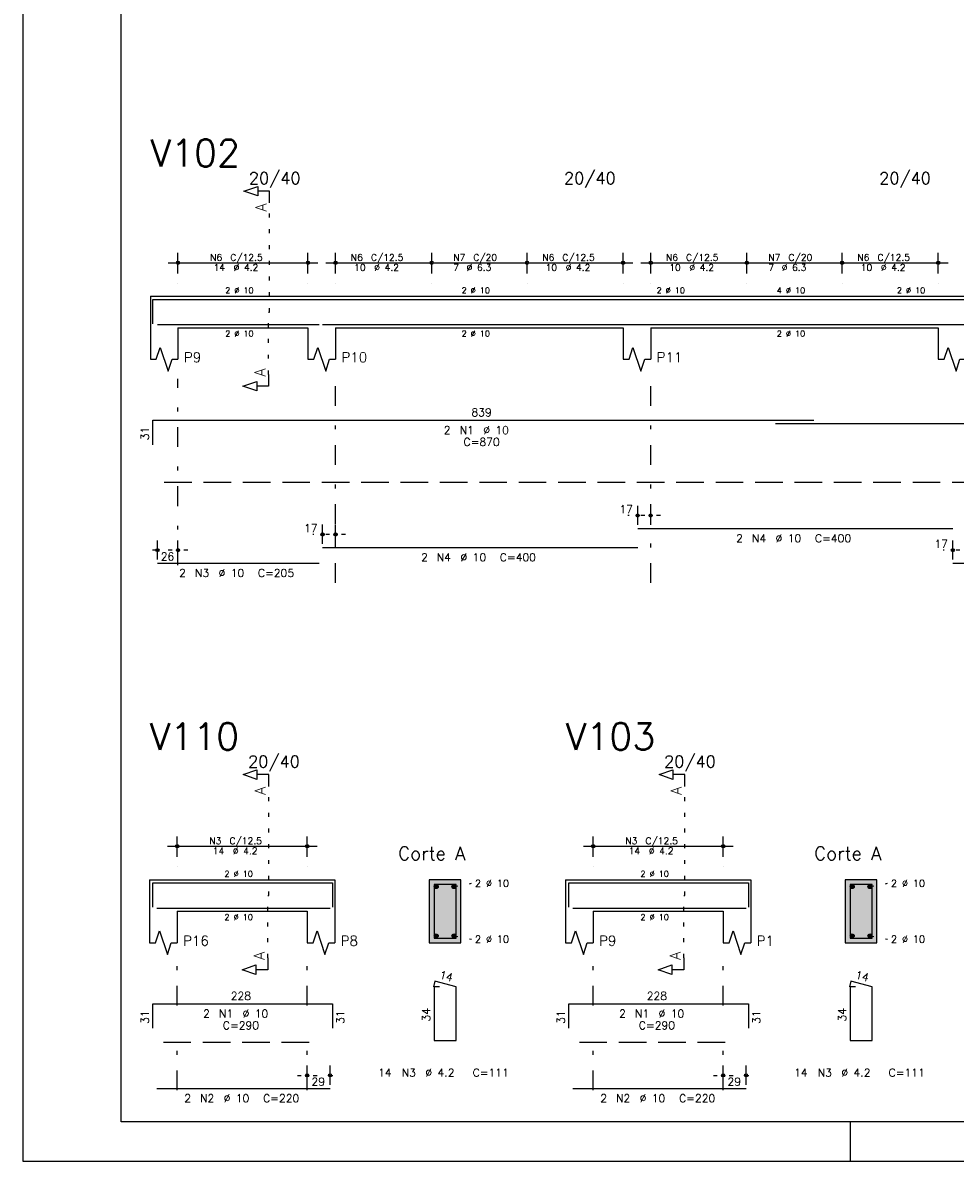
# Model space of a CAD drawing. Extents: x 0 to 84.1, y 0 to 59.4.
# Tile 1 of 7: x 0 to 23.7, y 0 to 28.9. Entities that reach past the tile are written whole.
import ezdxf

# ---------------------------------------------------------------- set-up
doc = ezdxf.new("R2010")
doc.units = 0
doc.header["$MEASUREMENT"] = 0
for name, pattern in [('ESTILO_TQS_0001', [1, 0.7, -0.3]), ('ESTILO_TQS_0002', [0.4, 0.1, -0.3]), ('ESTILO_TQS_0003', [1.5, 0.5, -0.4, 0.1, -0.5])]:
    doc.linetypes.add(name, pattern=pattern)
for name, color, linetype in [('1', 1, 'CONTINUOUS'), ('2', 2, 'CONTINUOUS'), ('4', 4, 'CONTINUOUS'), ('6', 6, 'CONTINUOUS'), ('7', 7, 'CONTINUOUS'), ('9', 9, 'CONTINUOUS')]:
    doc.layers.add(name, color=color, linetype=linetype)
doc.styles.get("Standard").update_dxf_attribs({"font": 'ROMANS.SHX'})

msp = doc.modelspace()

# ---------------------------------------------------------------- linework, layer by layer
at = {"layer": '1', "linetype": 'ESTILO_TQS_0002'}
for p, q in [((6.265, 21.571), (6.265, 24.341)), ((6.24, 19.986), (6.24, 21.571)), ((6.24, 21.571), (6.265, 21.571)), ((16.19, 16.401), (15.36, 16.401)), ((8.19, 15.921), (7.36, 15.921)), ((4.19, 15.521), (3.17, 15.521)), ((24.19, 15.521), (23.36, 15.521)), ((6.245, 6.75), (6.245, 9.52)), ((16.805, 6.75), (16.805, 9.52)), ((10.945, 6.975), (11.39, 7.06)), ((21.505, 6.975), (21.95, 7.06)), ((6.22, 5.165), (6.22, 6.75)), ((6.22, 6.75), (6.245, 6.75)), ((16.78, 5.165), (16.78, 6.75)), ((16.78, 6.75), (16.805, 6.75)), ((10.945, 5.725), (11.39, 5.64)), ((21.505, 5.725), (21.95, 5.64)), ((6.97, 2.18), (8.05, 2.18)), ((17.53, 2.18), (18.61, 2.18))]:
    msp.add_line(p, q, dxfattribs=at)
at = {"layer": '1', "linetype": 'ESTILO_TQS_0001'}
for p, q in [((3.59, 17.246), (51.59, 17.246)), ((3.57, 3.025), (7.57, 3.025)), ((14.13, 3.025), (18.13, 3.025))]:
    msp.add_line(p, q, dxfattribs=at)
at = {"layer": '1', "linetype": 'Continuous'}
for centre in [(10.495, 6.975), (10.945, 6.975), (21.055, 6.975), (21.505, 6.975), (10.495, 5.725), (10.945, 5.725), (21.055, 5.725), (21.505, 5.725)]:
    msp.add_circle(centre, 0.05, dxfattribs=at)
at = {"layer": '2', "linetype": 'Continuous'}
for p, q in [((0, 59.4), (0, 0)), ((3.94, 22.551), (3.94, 23.071)), ((7.24, 22.551), (7.24, 23.071)), ((7.94, 22.551), (7.94, 23.071)), ((10.38, 22.551), (10.38, 23.071)), ((10.38, 22.551), (10.38, 23.071)), ((12.8, 22.551), (12.8, 23.071)), ((12.8, 22.551), (12.8, 23.071)), ((15.24, 22.551), (15.24, 23.071)), ((15.94, 22.551), (15.94, 23.071)), ((18.38, 22.551), (18.38, 23.071)), ((18.38, 22.551), (18.38, 23.071)), ((20.8, 22.551), (20.8, 23.071)), ((20.8, 22.551), (20.8, 23.071)), ((23.24, 22.551), (23.24, 23.071)), ((3.69, 22.821), (7.49, 22.821)), ((7.69, 22.821), (10.63, 22.821)), ((10.13, 22.821), (13.05, 22.821)), ((12.55, 22.821), (15.49, 22.821)), ((15.69, 22.821), (18.63, 22.821)), ((18.13, 22.821), (21.05, 22.821)), ((20.55, 22.821), (23.49, 22.821)), ((3.94, 22.301), (3.94, 22.301)), ((7.24, 22.301), (7.24, 22.301)), ((7.94, 22.301), (7.94, 22.301)), ((10.38, 22.301), (10.38, 22.301)), ((10.38, 22.301), (10.38, 22.301)), ((12.8, 22.301), (12.8, 22.301)), ((12.8, 22.301), (12.8, 22.301)), ((15.24, 22.301), (15.24, 22.301)), ((15.94, 22.301), (15.94, 22.301)), ((18.38, 22.301), (18.38, 22.301)), ((18.38, 22.301), (18.38, 22.301)), ((20.8, 22.301), (20.8, 22.301)), ((20.8, 22.301), (20.8, 22.301)), ((23.24, 22.301), (23.24, 22.301)), ((3.24, 21.971), (3.24, 21.171)), ((3.24, 21.971), (3.94, 21.971)), ((3.94, 21.971), (7.24, 21.971)), ((7.24, 21.971), (7.94, 21.971)), ((7.94, 21.971), (15.24, 21.971)), ((15.24, 21.971), (15.94, 21.971)), ((15.94, 21.971), (23.24, 21.971)), ((23.24, 21.971), (23.94, 21.971)), ((3.24, 21.171), (3.24, 20.371)), ((3.94, 21.171), (7.24, 21.171)), ((3.94, 21.171), (3.94, 20.371)), ((7.24, 21.171), (7.24, 20.371)), ((7.94, 21.171), (15.24, 21.171)), ((7.94, 21.171), (7.94, 20.371)), ((15.24, 21.171), (15.24, 20.371)), ((15.94, 21.171), (23.24, 21.171)), ((15.94, 21.171), (15.94, 20.371)), ((23.24, 21.171), (23.24, 20.371)), ((15.61, 16.161), (15.61, 16.651)), ((15.94, 16.161), (15.94, 16.651)), ((7.61, 15.681), (7.61, 16.171)), ((7.94, 15.681), (7.94, 16.171)), ((15.61, 16.061), (15.61, 16.061)), ((15.94, 16.061), (15.94, 16.061)), ((3.42, 15.281), (3.42, 15.771)), ((3.94, 15.281), (3.94, 15.771)), ((23.61, 15.281), (23.61, 15.771)), ((7.61, 15.581), (7.61, 15.581)), ((7.94, 15.581), (7.94, 15.581)), ((3.42, 15.181), (3.42, 15.181)), ((3.94, 15.181), (3.94, 15.181)), ((23.61, 15.181), (23.61, 15.181)), ((3.92, 7.73), (3.92, 8.25)), ((7.22, 7.73), (7.22, 8.25)), ((14.48, 7.73), (14.48, 8.25)), ((17.78, 7.73), (17.78, 8.25)), ((3.67, 8), (7.47, 8)), ((14.23, 8), (18.03, 8)), ((3.92, 7.48), (3.92, 7.48)), ((7.22, 7.48), (7.22, 7.48)), ((14.48, 7.48), (14.48, 7.48)), ((17.78, 7.48), (17.78, 7.48)), ((3.22, 7.15), (3.22, 6.35)), ((3.22, 7.15), (3.92, 7.15)), ((3.92, 7.15), (7.22, 7.15)), ((7.22, 7.15), (7.92, 7.15)), ((7.92, 7.15), (7.92, 6.35)), ((11.12, 7.15), (10.32, 7.15)), ((10.32, 7.15), (10.32, 5.55)), ((11.12, 5.55), (11.12, 7.15)), ((13.78, 7.15), (13.78, 6.35)), ((13.78, 7.15), (14.48, 7.15)), ((14.48, 7.15), (17.78, 7.15)), ((17.78, 7.15), (18.48, 7.15)), ((18.48, 7.15), (18.48, 6.35)), ((21.68, 7.15), (20.88, 7.15)), ((20.88, 7.15), (20.88, 5.55)), ((21.68, 5.55), (21.68, 7.15)), ((3.22, 6.35), (3.22, 5.55)), ((3.92, 6.35), (7.22, 6.35)), ((3.92, 6.35), (3.92, 5.55)), ((7.22, 6.35), (7.22, 5.55)), ((7.92, 6.35), (7.92, 5.55)), ((13.78, 6.35), (13.78, 5.55)), ((14.48, 6.35), (17.78, 6.35)), ((14.48, 6.35), (14.48, 5.55)), ((17.78, 6.35), (17.78, 5.55)), ((18.48, 6.35), (18.48, 5.55)), ((10.32, 5.55), (11.12, 5.55)), ((20.88, 5.55), (21.68, 5.55)), ((7.22, 1.94), (7.22, 2.43)), ((7.8, 1.94), (7.8, 2.43)), ((17.78, 1.94), (17.78, 2.43)), ((18.36, 1.94), (18.36, 2.43)), ((7.22, 1.84), (7.22, 1.84)), ((7.8, 1.84), (7.8, 1.84)), ((17.78, 1.84), (17.78, 1.84)), ((18.36, 1.84), (18.36, 1.84)), ((21, 1), (21, 0)), ((0, 0), (84.1, 0))]:
    msp.add_line(p, q, dxfattribs=at)
at = {"layer": '2', "linetype": 'ESTILO_TQS_0003'}
for p, q in [((3.94, 15.143), (3.94, 19.871)), ((7.94, 14.691), (7.94, 19.871)), ((15.94, 14.691), (15.94, 19.871)), ((3.92, 3.952), (3.92, 5.05)), ((7.22, 3.952), (7.22, 5.05)), ((14.48, 3.952), (14.48, 5.05)), ((17.78, 3.952), (17.78, 5.05)), ((3.92, 1.802), (3.92, 3.148)), ((7.22, 1.802), (7.22, 3.148)), ((14.48, 1.802), (14.48, 3.148)), ((17.78, 1.802), (17.78, 3.148))]:
    msp.add_line(p, q, dxfattribs=at)
at = {"layer": '2', "linetype": 'Continuous'}
for points in [[(83.1, 1), (2.5, 1), (2.5, 58.4), (83.1, 58.4), (83.1, 1)], [(6.265, 24.341), (6.265, 24.641), (5.965, 24.641), (5.965, 24.521), (5.615, 24.641), (5.965, 24.761), (5.965, 24.641)], [(3.24, 20.371), (3.39, 20.371), (3.49, 20.671), (3.69, 20.071), (3.79, 20.371), (3.94, 20.371)], [(7.24, 20.371), (7.39, 20.371), (7.49, 20.671), (7.69, 20.071), (7.79, 20.371), (7.94, 20.371)], [(15.24, 20.371), (15.39, 20.371), (15.49, 20.671), (15.69, 20.071), (15.79, 20.371), (15.94, 20.371)], [(23.24, 20.371), (23.39, 20.371), (23.49, 20.671), (23.69, 20.071), (23.79, 20.371), (23.94, 20.371)], [(6.24, 19.986), (6.24, 19.686), (5.94, 19.686), (5.94, 19.566), (5.59, 19.686), (5.94, 19.806), (5.94, 19.686)], [(6.245, 9.52), (6.245, 9.82), (5.945, 9.82), (5.945, 9.7), (5.595, 9.82), (5.945, 9.94), (5.945, 9.82)], [(16.805, 9.52), (16.805, 9.82), (16.505, 9.82), (16.505, 9.7), (16.155, 9.82), (16.505, 9.94), (16.505, 9.82)], [(3.22, 5.55), (3.37, 5.55), (3.47, 5.85), (3.67, 5.25), (3.77, 5.55), (3.92, 5.55)], [(7.22, 5.55), (7.37, 5.55), (7.47, 5.85), (7.67, 5.25), (7.77, 5.55), (7.92, 5.55)], [(13.78, 5.55), (13.93, 5.55), (14.03, 5.85), (14.23, 5.25), (14.33, 5.55), (14.48, 5.55)], [(17.78, 5.55), (17.93, 5.55), (18.03, 5.85), (18.23, 5.25), (18.33, 5.55), (18.48, 5.55)], [(6.22, 5.165), (6.22, 4.865), (5.92, 4.865), (5.92, 4.745), (5.57, 4.865), (5.92, 4.985), (5.92, 4.865)], [(16.78, 5.165), (16.78, 4.865), (16.48, 4.865), (16.48, 4.745), (16.13, 4.865), (16.48, 4.985), (16.48, 4.865)]]:
    msp.add_lwpolyline(points, dxfattribs=at)
for centre, radius in [((3.94, 22.821), 0.0416), ((7.24, 22.821), 0.0416), ((7.94, 22.821), 0.0416), ((10.38, 22.821), 0.0416), ((10.38, 22.821), 0.0416), ((12.8, 22.821), 0.0416), ((12.8, 22.821), 0.0416), ((15.24, 22.821), 0.0416), ((15.94, 22.821), 0.0416), ((18.38, 22.821), 0.0416), ((18.38, 22.821), 0.0416), ((20.8, 22.821), 0.0416), ((20.8, 22.821), 0.0416), ((23.24, 22.821), 0.0416), ((3.94, 22.821), 0.0208), ((7.24, 22.821), 0.0208), ((7.94, 22.821), 0.0208), ((10.38, 22.821), 0.0208), ((10.38, 22.821), 0.0208), ((12.8, 22.821), 0.0208), ((12.8, 22.821), 0.0208), ((15.24, 22.821), 0.0208), ((15.94, 22.821), 0.0208), ((18.38, 22.821), 0.0208), ((18.38, 22.821), 0.0208), ((20.8, 22.821), 0.0208), ((20.8, 22.821), 0.0208), ((23.24, 22.821), 0.0208), ((15.61, 16.401), 0.04), ((15.61, 16.401), 0.02), ((15.94, 16.401), 0.04), ((15.94, 16.401), 0.02), ((7.61, 15.921), 0.04), ((7.61, 15.921), 0.02), ((7.94, 15.921), 0.04), ((7.94, 15.921), 0.02), ((3.42, 15.521), 0.04), ((3.42, 15.521), 0.02), ((3.94, 15.521), 0.04), ((3.94, 15.521), 0.02), ((23.61, 15.521), 0.04), ((23.61, 15.521), 0.02), ((3.92, 8), 0.0416), ((3.92, 8), 0.0208), ((7.22, 8), 0.0416), ((7.22, 8), 0.0208), ((14.48, 8), 0.0416), ((14.48, 8), 0.0208), ((17.78, 8), 0.0416), ((17.78, 8), 0.0208), ((7.22, 2.18), 0.04), ((7.22, 2.18), 0.02), ((7.8, 2.18), 0.04), ((7.8, 2.18), 0.02), ((17.78, 2.18), 0.04), ((17.78, 2.18), 0.02), ((18.36, 2.18), 0.04), ((18.36, 2.18), 0.02)]:
    msp.add_circle(centre, radius, dxfattribs=at)
at = {"layer": '4', "linetype": 'Continuous'}
for p, q in [((3.3, 21.271), (3.3, 21.891)), ((3.3, 21.891), (20.08, 21.891)), ((19.11, 21.891), (36.11, 21.891)), ((3.42, 21.251), (7.52, 21.251)), ((7.61, 21.251), (15.61, 21.251)), ((15.61, 21.251), (23.61, 21.251)), ((23.61, 21.251), (31.61, 21.251)), ((3.3, 6.45), (3.3, 7.07)), ((3.3, 7.07), (7.86, 7.07)), ((7.86, 7.07), (7.86, 6.45)), ((13.86, 6.45), (13.86, 7.07)), ((13.86, 7.07), (18.42, 7.07)), ((18.42, 7.07), (18.42, 6.45)), ((3.4, 6.43), (7.8, 6.43)), ((13.96, 6.43), (18.36, 6.43))]:
    msp.add_line(p, q, dxfattribs=at)
for points in [[(10.44, 7.03), (10.44, 5.67), (11, 5.67), (11, 7.03), (10.44, 7.03)], [(21, 7.03), (21, 5.67), (21.56, 5.67), (21.56, 7.03), (21, 7.03)]]:
    msp.add_lwpolyline(points, dxfattribs=at)
at = {"layer": '6', "linetype": 'Continuous'}
for p, q in [((3.3, 18.201), (3.3, 18.821)), ((3.3, 18.821), (20.08, 18.821)), ((19.11, 18.741), (36.11, 18.741)), ((15.61, 16.071), (23.61, 16.071)), ((7.61, 15.591), (15.61, 15.591)), ((3.42, 15.191), (7.52, 15.191)), ((23.61, 15.191), (31.61, 15.191)), ((10.458, 4.57), (10.423, 4.434)), ((10.58, 4.43), (10.44, 4.43)), ((10.44, 4.43), (10.44, 3.07)), ((11, 4.43), (10.458, 4.57)), ((11, 3.07), (11, 4.43)), ((21.018, 4.57), (20.983, 4.434)), ((21.14, 4.43), (21, 4.43)), ((21, 4.43), (21, 3.07)), ((21.56, 4.43), (21.018, 4.57)), ((21.56, 3.07), (21.56, 4.43)), ((3.3, 3.38), (3.3, 4)), ((3.3, 4), (7.86, 4)), ((7.86, 4), (7.86, 3.38)), ((13.86, 3.38), (13.86, 4)), ((13.86, 4), (18.42, 4)), ((18.42, 4), (18.42, 3.38)), ((10.44, 3.07), (11, 3.07)), ((21, 3.07), (21.56, 3.07)), ((3.4, 1.85), (7.8, 1.85)), ((13.96, 1.85), (18.36, 1.85))]:
    msp.add_line(p, q, dxfattribs=at)
at = {"layer": '9', "linetype": 'Continuous'}
for points in [[(11.12, 5.55), (11.12, 7.15), (10.32, 7.15)], [(11.12, 5.55), (10.32, 7.15), (10.32, 5.55)], [(10.545, 6.975), (10.47, 7.018), (10.448, 6.992)], [(10.545, 6.975), (10.448, 6.992), (10.448, 6.958)], [(10.545, 6.975), (10.448, 6.958), (10.47, 6.932)], [(10.545, 6.975), (10.504, 7.024), (10.47, 7.018)], [(10.545, 6.975), (10.47, 6.932), (10.504, 6.926)], [(10.545, 6.975), (10.533, 7.007), (10.504, 7.024)], [(10.545, 6.975), (10.504, 6.926), (10.533, 6.943)], [(10.545, 6.975), (10.533, 6.943), (10.545, 6.975)], [(10.995, 6.975), (10.92, 7.018), (10.898, 6.992)], [(10.995, 6.975), (10.898, 6.992), (10.898, 6.958)], [(10.995, 6.975), (10.898, 6.958), (10.92, 6.932)], [(10.995, 6.975), (10.954, 7.024), (10.92, 7.018)], [(10.995, 6.975), (10.92, 6.932), (10.954, 6.926)], [(10.995, 6.975), (10.983, 7.007), (10.954, 7.024)], [(10.995, 6.975), (10.954, 6.926), (10.983, 6.943)], [(10.995, 6.975), (10.983, 6.943), (10.995, 6.975)], [(21.68, 5.55), (21.68, 7.15), (20.88, 7.15)], [(21.68, 5.55), (20.88, 7.15), (20.88, 5.55)], [(21.105, 6.975), (21.03, 7.018), (21.008, 6.992)], [(21.105, 6.975), (21.008, 6.992), (21.008, 6.958)], [(21.105, 6.975), (21.008, 6.958), (21.03, 6.932)], [(21.105, 6.975), (21.064, 7.024), (21.03, 7.018)], [(21.105, 6.975), (21.03, 6.932), (21.064, 6.926)], [(21.105, 6.975), (21.093, 7.007), (21.064, 7.024)], [(21.105, 6.975), (21.064, 6.926), (21.093, 6.943)], [(21.105, 6.975), (21.093, 6.943), (21.105, 6.975)], [(21.555, 6.975), (21.48, 7.018), (21.458, 6.992)], [(21.555, 6.975), (21.458, 6.992), (21.458, 6.958)], [(21.555, 6.975), (21.458, 6.958), (21.48, 6.932)], [(21.555, 6.975), (21.514, 7.024), (21.48, 7.018)], [(21.555, 6.975), (21.48, 6.932), (21.514, 6.926)], [(21.555, 6.975), (21.543, 7.007), (21.514, 7.024)], [(21.555, 6.975), (21.514, 6.926), (21.543, 6.943)], [(21.555, 6.975), (21.543, 6.943), (21.555, 6.975)], [(11.12, 5.55), (10.32, 5.55), (11.12, 5.55)], [(10.545, 5.725), (10.47, 5.768), (10.448, 5.742)], [(10.545, 5.725), (10.448, 5.742), (10.448, 5.708)], [(10.545, 5.725), (10.448, 5.708), (10.47, 5.682)], [(10.545, 5.725), (10.504, 5.774), (10.47, 5.768)], [(10.545, 5.725), (10.47, 5.682), (10.504, 5.676)], [(10.545, 5.725), (10.533, 5.757), (10.504, 5.774)], [(10.545, 5.725), (10.504, 5.676), (10.533, 5.693)], [(10.545, 5.725), (10.533, 5.693), (10.545, 5.725)], [(10.995, 5.725), (10.92, 5.768), (10.898, 5.742)], [(10.995, 5.725), (10.898, 5.742), (10.898, 5.708)], [(10.995, 5.725), (10.898, 5.708), (10.92, 5.682)], [(10.995, 5.725), (10.954, 5.774), (10.92, 5.768)], [(10.995, 5.725), (10.92, 5.682), (10.954, 5.676)], [(10.995, 5.725), (10.983, 5.757), (10.954, 5.774)], [(10.995, 5.725), (10.954, 5.676), (10.983, 5.693)], [(10.995, 5.725), (10.983, 5.693), (10.995, 5.725)], [(21.68, 5.55), (20.88, 5.55), (21.68, 5.55)], [(21.105, 5.725), (21.03, 5.768), (21.008, 5.742)], [(21.105, 5.725), (21.008, 5.742), (21.008, 5.708)], [(21.105, 5.725), (21.008, 5.708), (21.03, 5.682)], [(21.105, 5.725), (21.064, 5.774), (21.03, 5.768)], [(21.105, 5.725), (21.03, 5.682), (21.064, 5.676)], [(21.105, 5.725), (21.093, 5.757), (21.064, 5.774)], [(21.105, 5.725), (21.064, 5.676), (21.093, 5.693)], [(21.105, 5.725), (21.093, 5.693), (21.105, 5.725)], [(21.555, 5.725), (21.48, 5.768), (21.458, 5.742)], [(21.555, 5.725), (21.458, 5.742), (21.458, 5.708)], [(21.555, 5.725), (21.458, 5.708), (21.48, 5.682)], [(21.555, 5.725), (21.514, 5.774), (21.48, 5.768)], [(21.555, 5.725), (21.48, 5.682), (21.514, 5.676)], [(21.555, 5.725), (21.543, 5.757), (21.514, 5.774)], [(21.555, 5.725), (21.514, 5.676), (21.543, 5.693)], [(21.555, 5.725), (21.543, 5.693), (21.555, 5.725)]]:
    msp.add_solid(points, dxfattribs=at)

# ---------------------------------------------------------------- texts
at = {"layer": '2', "linetype": 'Continuous'}
for s, height, p in [('20/40', 0.3, (5.74, 24.821)), ('20/40', 0.3, (13.74, 24.821)), ('20/40', 0.3, (21.74, 24.821)), ('N6', 0.17, (4.757, 22.872)), ('C/12.5', 0.17, (5.267, 22.872)), ('N6', 0.17, (8.327, 22.872)), ('C/12.5', 0.17, (8.837, 22.872)), ('N7', 0.17, (10.927, 22.872)), ('C/20', 0.17, (11.437, 22.872)), ('N6', 0.17, (13.187, 22.872)), ('C/12.5', 0.17, (13.697, 22.872)), ('N6', 0.17, (16.327, 22.872)), ('C/12.5', 0.17, (16.837, 22.872)), ('N7', 0.17, (18.927, 22.872)), ('C/20', 0.17, (19.437, 22.872)), ('N6', 0.17, (21.187, 22.872)), ('C/12.5', 0.17, (21.697, 22.872)), ('14', 0.17, (4.842, 22.617)), ('%%c 4.2', 0.17, (5.352, 22.617)), ('10', 0.17, (8.412, 22.617)), ('%%c 4.2', 0.17, (8.922, 22.617)), ('7', 0.17, (10.927, 22.617)), ('%%c 6.3', 0.17, (11.267, 22.617)), ('10', 0.17, (13.272, 22.617)), ('%%c 4.2', 0.17, (13.782, 22.617)), ('10', 0.17, (16.412, 22.617)), ('%%c 4.2', 0.17, (16.922, 22.617)), ('7', 0.17, (18.927, 22.617)), ('%%c 6.3', 0.17, (19.267, 22.617)), ('10', 0.17, (21.272, 22.617)), ('%%c 4.2', 0.17, (21.782, 22.617)), ('2 %%c 10', 0.15, (5.14, 22.046)), ('2 %%c 10', 0.15, (11.14, 22.046)), ('2 %%c 10', 0.15, (16.09, 22.046)), ('4 %%c 10', 0.15, (19.14, 22.046)), ('2 %%c 10', 0.15, (22.19, 22.046)), ('2 %%c 10', 0.15, (5.14, 20.946)), ('2 %%c 10', 0.15, (11.14, 20.946)), ('2 %%c 10', 0.15, (19.14, 20.946)), ('P9', 0.25, (4.09, 20.296)), ('P10', 0.25, (8.09, 20.296)), ('P11', 0.25, (16.09, 20.296)), ('839', 0.2, (11.39, 18.921)), ('2', 0.2, (10.69, 18.471)), ('N1', 0.2, (11.09, 18.471)), ('%%c 10', 0.2, (11.69, 18.471)), ('C=870', 0.2, (11.19, 18.171)), ('17', 0.2, (15.143, 16.461)), ('17', 0.2, (7.143, 15.981)), ('2', 0.2, (18.11, 15.721)), ('N4', 0.2, (18.51, 15.721)), ('%%c 10', 0.2, (19.11, 15.721)), ('C=400', 0.2, (20.11, 15.721)), ('17', 0.2, (23.143, 15.581)), ('26', 0.2, (3.5, 15.261)), ('2', 0.2, (10.11, 15.241)), ('N4', 0.2, (10.51, 15.241)), ('%%c 10', 0.2, (11.11, 15.241)), ('C=400', 0.2, (12.11, 15.241)), ('2', 0.2, (3.97, 14.841)), ('N3', 0.2, (4.37, 14.841)), ('%%c 10', 0.2, (4.97, 14.841)), ('C=205', 0.2, (5.97, 14.841)), ('20/40', 0.3, (5.72, 10)), ('20/40', 0.3, (16.28, 10)), ('N3', 0.17, (4.737, 8.051)), ('C/12.5', 0.17, (5.247, 8.051)), ('N3', 0.17, (15.297, 8.051)), ('C/12.5', 0.17, (15.807, 8.051)), ('14', 0.17, (4.822, 7.796)), ('%%c 4.2', 0.17, (5.332, 7.796)), ('Corte A', 0.34, (9.53, 7.65)), ('14', 0.17, (15.382, 7.796)), ('%%c 4.2', 0.17, (15.892, 7.796)), ('Corte A', 0.34, (20.09, 7.65)), ('2 %%c 10', 0.15, (5.12, 7.225)), ('2 %%c 10', 0.15, (15.68, 7.225)), ('2 %%c 10', 0.18, (11.48, 6.97)), ('2 %%c 10', 0.18, (22.04, 6.97)), ('2 %%c 10', 0.15, (5.12, 6.125)), ('2 %%c 10', 0.15, (15.68, 6.125)), ('P16', 0.25, (4.07, 5.475)), ('P8', 0.25, (8.07, 5.475)), ('2 %%c 10', 0.18, (11.48, 5.55)), ('P9', 0.25, (14.63, 5.475)), ('P1', 0.25, (18.63, 5.475)), ('2 %%c 10', 0.18, (22.04, 5.55)), ('228', 0.2, (5.28, 4.1)), ('228', 0.2, (15.84, 4.1)), ('2', 0.2, (4.58, 3.65)), ('N1', 0.2, (4.98, 3.65)), ('%%c 10', 0.2, (5.58, 3.65)), ('2', 0.2, (15.14, 3.65)), ('N1', 0.2, (15.54, 3.65)), ('%%c 10', 0.2, (16.14, 3.65)), ('C=290', 0.2, (5.08, 3.35)), ('C=290', 0.2, (15.64, 3.35)), ('14', 0.2, (9.02, 2.15)), ('N3', 0.2, (9.62, 2.15)), ('%%c 4.2', 0.2, (10.22, 2.15)), ('C=111', 0.2, (11.42, 2.15)), ('14', 0.2, (19.58, 2.15)), ('N3', 0.2, (20.18, 2.15)), ('%%c 4.2', 0.2, (20.78, 2.15)), ('C=111', 0.2, (21.98, 2.15)), ('29', 0.2, (7.33, 1.92)), ('29', 0.2, (17.89, 1.92)), ('2', 0.2, (4.1, 1.5)), ('N2', 0.2, (4.5, 1.5)), ('%%c 10', 0.2, (5.1, 1.5)), ('C=220', 0.2, (6.1, 1.5)), ('2', 0.2, (14.66, 1.5)), ('N2', 0.2, (15.06, 1.5)), ('%%c 10', 0.2, (15.66, 1.5)), ('C=220', 0.2, (16.66, 1.5))]:
    msp.add_text(s, height=height, dxfattribs=at).set_placement(p)
for s, height, rotation, p in [('A', 0.272, 90, (6.183, 24.123)), ('A', 0.272, 90, (6.158, 19.932)), ('31', 0.2, 90, (3.2, 18.311)), ('A', 0.272, 90, (6.163, 9.302)), ('A', 0.272, 90, (16.723, 9.302)), ('A', 0.272, 90, (6.138, 5.111)), ('A', 0.272, 90, (16.698, 5.111)), ('14', 0.2, 345.5225, (10.56, 4.647)), ('14', 0.2, 345.5225, (21.12, 4.647)), ('31', 0.2, 90, (3.2, 3.49)), ('31', 0.2, 90, (8.16, 3.49)), ('34', 0.2, 90, (10.34, 3.55)), ('31', 0.2, 90, (13.76, 3.49)), ('31', 0.2, 90, (18.72, 3.49)), ('34', 0.2, 90, (20.9, 3.55))]:
    msp.add_text(s, height=height, rotation=rotation, dxfattribs=at).set_placement(p)
at = {"layer": '7', "linetype": 'Continuous'}
for s, p in [('V102', (3.24, 25.271)), ('V110', (3.22, 10.45)), ('V103', (13.78, 10.45))]:
    msp.add_text(s, height=0.68, dxfattribs=at).set_placement(p)

doc.saveas('drawing.dxf')
